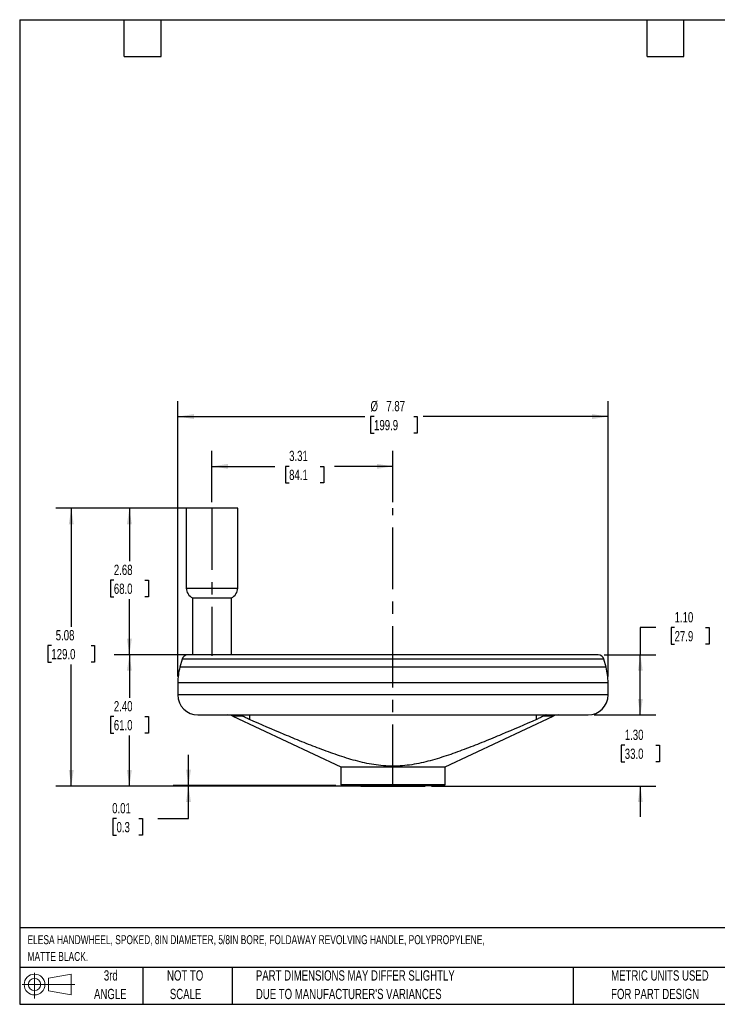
# Model space of a CAD drawing. Header units: inches. Extents: x 0.6 to 24.2, y 0.6 to 18.6.
# Tile 1 of 3: x 0.6 to 13.3, y 0.6 to 18.6. Entities that reach past the tile are written whole.
import ezdxf

# ---------------------------------------------------------------- set-up
doc = ezdxf.new("R2010")
doc.units = ezdxf.units.IN
doc.header["$LTSCALE"] = 2.25
doc.header["$MEASUREMENT"] = 0
doc.linetypes.add('CENTERX2', pattern=[0.8, 0.5, -0.1, 0.1, -0.1])
doc.layers.add('CENTER', color=40, linetype='CENTERX2')
doc.layers.add('DIMENSIONS', color=140, linetype='Continuous', lineweight=25)
doc.layers.add('TEXT', color=140, linetype='Continuous', lineweight=25)
doc.styles.add('SLDTEXTSTYLE0', font='TXT', dxfattribs={"width": 0.7})
doc.dimstyles.new('SLDDIMSTYLE0', dxfattribs={"dimtxt": 0.191162, "dimasz": 0.2925, "dimexe": 0, "dimexo": 0.0625, "dimgap": 0.047791, "dimtad": 0, "dimtih": 1, "dimtoh": 1, "dimrnd": 1e-09, "dimzin": 12, "dimdsep": 46, "dimtxsty": 'SLDTEXTSTYLE0', "dimsah": 1, "dimcen": 0.09, "dimadec": 0, "dimazin": 3, "dimtfac": 1, "dimtofl": 0, "dimtmove": 0, "dimatfit": 3, "dimfxl": 0, "dimfrac": 2, "dimtolj": 1, "dimtzin": 12, "dimarcsym": 0})
doc.dimstyles.new('SLDDIMSTYLE1', dxfattribs={"dimtxt": 0.191162, "dimasz": 0.2925, "dimexe": 0, "dimexo": 0.0625, "dimgap": 0.047791, "dimtad": 0, "dimtih": 1, "dimtoh": 1, "dimrnd": 1e-09, "dimzin": 4, "dimdsep": 46, "dimtxsty": 'SLDTEXTSTYLE0', "dimsah": 1, "dimcen": 0.09, "dimadec": 0, "dimazin": 1, "dimtfac": 1, "dimtofl": 0, "dimtmove": 0, "dimatfit": 3, "dimfxl": 0, "dimfrac": 2, "dimtolj": 1, "dimtzin": 12, "dimarcsym": 0})
doc.dimstyles.new('SLDDIMSTYLE2', dxfattribs={"dimtxt": 0.191162, "dimasz": 0.2925, "dimexe": 0, "dimexo": 0.0625, "dimgap": 0.047791, "dimtad": 0, "dimtih": 1, "dimtoh": 1, "dimrnd": 1e-09, "dimzin": 4, "dimdsep": 46, "dimtxsty": 'SLDTEXTSTYLE0', "dimsah": 1, "dimcen": 0.09, "dimadec": 0, "dimazin": 1, "dimtfac": 1, "dimtmove": 0, "dimatfit": 0, "dimfxl": 0, "dimfrac": 2, "dimtolj": 1, "dimtzin": 12, "dimarcsym": 0})
doc.dimstyles.new('SLDDIMSTYLE3', dxfattribs={"dimtxt": 0.191162, "dimasz": 0.2925, "dimexe": 0, "dimexo": 0.0625, "dimgap": 0.047791, "dimtad": 0, "dimtih": 1, "dimtoh": 1, "dimrnd": 1e-09, "dimdsep": 46, "dimtxsty": 'SLDTEXTSTYLE0', "dimsah": 1, "dimcen": 0.09, "dimadec": 0, "dimazin": 2, "dimtfac": 1, "dimtmove": 0, "dimatfit": 0, "dimfxl": 0, "dimfrac": 2, "dimtolj": 1, "dimtzin": 12, "dimarcsym": 0})

# ---------------------------------------------------------------- blocks, each defined once
blk = doc.blocks.new('Block11')
at = {"color": 7, "linetype": 'Continuous', "lineweight": 18}
for p, q in [((0.229, 0.47), (0.229, 0)), ((0.485, 0.369), (0.901, 0.446)), ((0.485, 0.141), (0.485, 0.369)), ((0.901, 0.446), (0.901, 0.065)), ((0, 0.255), (0.963, 0.255)), ((0.485, 0.141), (0.901, 0.065))]:
    blk.add_line(p, q, dxfattribs=at)
for radius in [0.19, 0.114]:
    blk.add_circle((0.229, 0.255), radius, dxfattribs=at)
blk = doc.blocks.new('Block12')
at = {"color": 7, "linetype": 'Continuous'}
blk.add_blockref('Block11', (0, 0), dxfattribs=at)
blk = doc.blocks.new('SW_NOTE_0')
at = {"layer": 'TEXT', "color": 0, "char_height": 0.16406, "attachment_point": 1, "style": 'SLDTEXTSTYLE0'}
for s, insert in [('ELESA HANDWHEEL, SPOKED, 8IN DIAMETER, 5/8IN BORE, FOLDAWAY REVOLVING HANDLE, POLYPROPYLENE,', (0, 0.211)), ('MATTE BLACK.', (0, -0.096))]:
    blk.add_mtext(s, dxfattribs=dict(at, insert=insert))
blk = doc.blocks.new('SW_NOTE_0_3')
at = {"layer": 'TEXT', "color": 0, "char_height": 0.1875, "attachment_point": 1, "style": 'SLDTEXTSTYLE0'}
for s, insert in [('PART DIMENSIONS MAY DIFFER SLIGHTLY', (0, 0.242)), ("DUE TO MANUFACTURER'S VARIANCES", (0, -0.097))]:
    blk.add_mtext(s, dxfattribs=dict(at, insert=insert))
blk = doc.blocks.new('SW_NOTE_0_4')
at = {"layer": 'TEXT', "color": 0, "char_height": 0.1875, "attachment_point": 2, "style": 'SLDTEXTSTYLE0'}
for s, insert in [('NOT TO', (0.466, 0.242)), ('SCALE', (0.474, -0.097))]:
    blk.add_mtext(s, dxfattribs=dict(at, insert=insert))
blk = doc.blocks.new('SW_NOTE_0_5')
at = {"layer": 'TEXT', "color": 0, "char_height": 0.1875, "attachment_point": 2, "style": 'SLDTEXTSTYLE0'}
for s, insert in [('3rd', (0.205, 0.242)), ('ANGLE', (0.196, -0.097))]:
    blk.add_mtext(s, dxfattribs=dict(at, insert=insert))
blk = doc.blocks.new('SW_NOTE_0_6')
at = {"layer": 'TEXT', "color": 0, "char_height": 0.1875, "attachment_point": 1, "style": 'SLDTEXTSTYLE0'}
for s, insert in [('METRIC UNITS USED', (0, 0.242)), ('FOR PART DESIGN', (0, -0.097))]:
    blk.add_mtext(s, dxfattribs=dict(at, insert=insert))
blk = doc.blocks.new('_D')
at = {"layer": 'DIMENSIONS'}
for p, q in [((3.498, 9.63), (1.225, 9.63)), ((1.506, 9.63), (1.506, 7.466)), ((1.143, 7.12), (1.079, 7.12)), ((1.079, 7.12), (1.079, 6.816)), ((1.87, 7.12), (1.934, 7.12)), ((1.934, 7.12), (1.934, 6.816)), ((1.079, 6.816), (1.143, 6.816)), ((1.506, 4.552), (1.506, 6.773)), ((1.934, 6.816), (1.87, 6.816)), ((7.278, 4.552), (1.225, 4.552))]:
    blk.add_line(p, q, dxfattribs=at)
for points in [[(1.506, 9.63), (1.461, 9.337), (1.551, 9.337)], [(1.506, 4.552), (1.551, 4.844), (1.461, 4.844)]]:
    blk.add_solid(points, dxfattribs=at)
at = {"layer": 'DIMENSIONS', "char_height": 0.1875, "attachment_point": 1, "style": 'SLDTEXTSTYLE0'}
for s, insert in [('5.08', (1.222, 7.404)), ('129.0', (1.143, 7.058))]:
    blk.add_mtext(s, dxfattribs=dict(at, insert=insert))
blk = doc.blocks.new('_D_1')
at = {"layer": 'DIMENSIONS'}
for p, q in [((3.968, 9.63), (2.288, 9.63)), ((2.569, 9.63), (2.569, 8.661)), ((2.285, 8.315), (2.221, 8.315)), ((2.221, 8.315), (2.221, 8.011)), ((2.853, 8.315), (2.918, 8.315)), ((2.918, 8.315), (2.918, 8.011)), ((2.221, 8.011), (2.285, 8.011)), ((2.569, 6.952), (2.569, 7.968)), ((2.918, 8.011), (2.853, 8.011)), ((3.844, 6.952), (2.288, 6.952))]:
    blk.add_line(p, q, dxfattribs=at)
for points in [[(2.569, 9.63), (2.524, 9.337), (2.614, 9.337)], [(2.569, 6.952), (2.614, 7.244), (2.524, 7.244)]]:
    blk.add_solid(points, dxfattribs=at)
at = {"layer": 'DIMENSIONS', "char_height": 0.1875, "attachment_point": 1, "style": 'SLDTEXTSTYLE0'}
for s, insert in [('2.68', (2.285, 8.599)), ('68.0', (2.285, 8.253))]:
    blk.add_mtext(s, dxfattribs=dict(at, insert=insert))
blk = doc.blocks.new('_D_2')
at = {"layer": 'DIMENSIONS'}
for p, q in [((4.08, 9.742), (4.08, 10.679)), ((7.39, 9.742), (7.39, 10.679)), ((4.08, 10.397), (5.232, 10.397)), ((5.491, 10.397), (5.427, 10.397)), ((5.427, 10.397), (5.427, 10.094)), ((6.059, 10.397), (6.123, 10.397)), ((6.123, 10.397), (6.123, 10.094)), ((7.39, 10.397), (6.318, 10.397)), ((5.427, 10.094), (5.491, 10.094)), ((6.123, 10.094), (6.059, 10.094))]:
    blk.add_line(p, q, dxfattribs=at)
for points in [[(4.08, 10.397), (4.373, 10.352), (4.373, 10.442)], [(7.39, 10.397), (7.098, 10.442), (7.098, 10.352)]]:
    blk.add_solid(points, dxfattribs=at)
at = {"layer": 'DIMENSIONS', "char_height": 0.1875, "attachment_point": 1, "style": 'SLDTEXTSTYLE0'}
for s, insert in [('3.31', (5.491, 10.682)), ('84.1', (5.491, 10.335))]:
    blk.add_mtext(s, dxfattribs=dict(at, insert=insert))
blk = doc.blocks.new('_D_3')
at = {"layer": 'DIMENSIONS'}
for p, q in [((12.197, 7.448), (11.915, 7.448)), ((11.915, 7.448), (11.915, 6.952)), ((12.542, 7.448), (12.478, 7.448)), ((12.478, 7.448), (12.478, 7.144)), ((13.11, 7.448), (13.174, 7.448)), ((13.174, 7.448), (13.174, 7.144)), ((12.478, 7.144), (12.542, 7.144)), ((13.174, 7.144), (13.11, 7.144)), ((11.255, 6.952), (12.196, 6.952)), ((11.915, 5.852), (11.915, 6.952)), ((11.071, 5.852), (12.196, 5.852))]:
    blk.add_line(p, q, dxfattribs=at)
for points in [[(11.915, 6.952), (11.87, 6.659), (11.96, 6.659)], [(11.915, 5.852), (11.96, 6.144), (11.87, 6.144)]]:
    blk.add_solid(points, dxfattribs=at)
at = {"layer": 'DIMENSIONS', "char_height": 0.1875, "attachment_point": 1, "style": 'SLDTEXTSTYLE0'}
for s, insert in [('1.10', (12.542, 7.732)), ('27.9', (12.542, 7.386))]:
    blk.add_mtext(s, dxfattribs=dict(at, insert=insert))
blk = doc.blocks.new('_D_4')
at = {"layer": 'DIMENSIONS'}
for p, q in [((11.915, 5.852), (11.915, 6.414)), ((11.071, 5.852), (12.196, 5.852)), ((11.631, 5.299), (11.567, 5.299)), ((11.567, 5.299), (11.567, 4.995)), ((12.199, 5.299), (12.263, 5.299)), ((12.263, 5.299), (12.263, 4.995)), ((11.567, 4.995), (11.631, 4.995)), ((12.263, 4.995), (12.199, 4.995)), ((8.093, 4.552), (12.196, 4.552)), ((11.915, 4.552), (11.915, 3.989))]:
    blk.add_line(p, q, dxfattribs=at)
for points in [[(11.915, 5.852), (11.96, 6.144), (11.87, 6.144)], [(11.915, 4.552), (11.87, 4.259), (11.96, 4.259)]]:
    blk.add_solid(points, dxfattribs=at)
at = {"layer": 'DIMENSIONS', "char_height": 0.1875, "attachment_point": 1, "style": 'SLDTEXTSTYLE0'}
for s, insert in [('1.30', (11.631, 5.583)), ('33.0', (11.631, 5.237))]:
    blk.add_mtext(s, dxfattribs=dict(at, insert=insert))
blk = doc.blocks.new('_D_5')
at = {"layer": 'DIMENSIONS'}
for p, q in [((3.525, 6.952), (2.288, 6.952)), ((2.569, 6.952), (2.569, 6.168)), ((2.285, 5.822), (2.221, 5.822)), ((2.221, 5.822), (2.221, 5.518)), ((2.853, 5.822), (2.918, 5.822)), ((2.918, 5.822), (2.918, 5.518)), ((2.221, 5.518), (2.285, 5.518)), ((2.569, 4.552), (2.569, 5.475)), ((2.918, 5.518), (2.853, 5.518)), ((6.688, 4.552), (2.288, 4.552))]:
    blk.add_line(p, q, dxfattribs=at)
for points in [[(2.569, 6.952), (2.524, 6.659), (2.614, 6.659)], [(2.569, 4.552), (2.614, 4.844), (2.524, 4.844)]]:
    blk.add_solid(points, dxfattribs=at)
at = {"layer": 'DIMENSIONS', "char_height": 0.1875, "attachment_point": 1, "style": 'SLDTEXTSTYLE0'}
for s, insert in [('2.40', (2.285, 6.106)), ('61.0', (2.285, 5.76))]:
    blk.add_mtext(s, dxfattribs=dict(at, insert=insert))
blk = doc.blocks.new('_D_6')
at = {"layer": 'DIMENSIONS'}
for p, q in [((3.455, 6.553), (3.455, 11.589)), ((11.325, 6.553), (11.325, 11.589)), ((3.455, 11.307), (6.874, 11.307)), ((7.045, 11.307), (6.981, 11.307)), ((6.981, 11.307), (6.981, 11.004)), ((7.772, 11.307), (7.836, 11.307)), ((7.836, 11.307), (7.836, 11.004)), ((11.325, 11.307), (7.943, 11.307)), ((6.981, 11.004), (7.045, 11.004)), ((7.836, 11.004), (7.772, 11.004))]:
    blk.add_line(p, q, dxfattribs=at)
for points in [[(3.455, 11.307), (3.748, 11.262), (3.748, 11.352)], [(11.325, 11.307), (11.033, 11.352), (11.033, 11.262)]]:
    blk.add_solid(points, dxfattribs=at)
at = {"layer": 'DIMENSIONS', "char_height": 0.1875, "attachment_point": 1, "style": 'SLDTEXTSTYLE0'}
for s, insert in [('%%c', (6.98, 11.592)), ('7.87', (7.269, 11.592)), ('199.9', (7.045, 11.245))]:
    blk.add_mtext(s, dxfattribs=dict(at, insert=insert))
blk = doc.blocks.new('_D_7')
at = {"layer": 'DIMENSIONS'}
for p, q in [((3.65, 4.562), (3.65, 5.124)), ((6.343, 4.562), (3.368, 4.562)), ((6.688, 4.552), (3.368, 4.552)), ((3.65, 3.957), (3.65, 4.552)), ((2.334, 3.957), (2.269, 3.957)), ((2.269, 3.957), (2.269, 3.653)), ((2.743, 3.957), (2.807, 3.957)), ((2.807, 3.957), (2.807, 3.653)), ((3.087, 3.957), (3.65, 3.957)), ((2.269, 3.653), (2.334, 3.653)), ((2.807, 3.653), (2.743, 3.653))]:
    blk.add_line(p, q, dxfattribs=at)
for points in [[(3.65, 4.562), (3.695, 4.854), (3.605, 4.854)], [(3.65, 4.552), (3.605, 4.259), (3.695, 4.259)]]:
    blk.add_solid(points, dxfattribs=at)
at = {"layer": 'DIMENSIONS', "char_height": 0.1875, "attachment_point": 1, "style": 'SLDTEXTSTYLE0'}
for s, insert in [('0.01', (2.254, 4.241)), ('0.3', (2.334, 3.895))]:
    blk.add_mtext(s, dxfattribs=dict(at, insert=insert))

msp = doc.modelspace()

# ---------------------------------------------------------------- linework, layer by layer
for p, q in [((3.610283, 9.629722), (3.610283, 8.170194)), ((4.550283, 9.629722), (3.610283, 9.629722)), ((4.550283, 8.170194), (4.550283, 9.629722)), ((3.610283, 8.170194), (4.550283, 8.170194)), ((3.725952, 7.990863), (3.725952, 6.951722)), ((3.725952, 7.990863), (4.434614, 7.990863)), ((4.434614, 6.949722), (4.434614, 7.990863)), ((3.531685, 6.870192), (3.492764, 6.724938)), ((11.248881, 6.870192), (3.531685, 6.870192)), ((4.330403, 6.949722), (4.317283, 6.951722)), ((11.287801, 6.724938), (11.248881, 6.870192)), ((11.287801, 6.724938), (3.492764, 6.724938)), ((3.455283, 6.440238), (3.455283, 6.218389)), ((11.325283, 6.440238), (3.455283, 6.440238)), ((11.325283, 6.218389), (11.325283, 6.440238)), ((11.325283, 6.218389), (3.455283, 6.218389)), ((4.459539, 5.830995), (6.435283, 4.906722)), ((4.643809, 5.830995), (4.459539, 5.830995)), ((4.764908, 5.851722), (4.764908, 5.769954)), ((8.345283, 4.906722), (10.321027, 5.830995)), ((10.015658, 5.769954), (10.015658, 5.851722)), ((10.321027, 5.830995), (10.136757, 5.830995)), ((6.435283, 4.906722), (6.435283, 4.581722)), ((6.435283, 4.906722), (8.345283, 4.906722)), ((8.345283, 4.581722), (8.345283, 4.906722)), ((6.435283, 4.581722), (8.345283, 4.581722)), ((6.800283, 4.561722), (6.800283, 4.551722)), ((6.800283, 4.551722), (7.980283, 4.551722)), ((7.980283, 4.551722), (7.980283, 4.561722))]:
    msp.add_line(p, q)
for centre, radius, start, end in [((3.807133, 8.170194), 0.19685, 180, 245.6443067), ((4.353432, 8.170194), 0.19685, 294.3556933, 0), ((3.637937, 6.841722), 0.11, 90, 165), ((11.142629, 6.841722), 0.11, 15, 90), ((4.555283, 6.440238), 1.1, 165, 180), ((10.225283, 6.440238), 1.1, 0, 15), ((3.82195, 6.218389), 0.366667, 180, 270), ((10.958616, 6.218389), 0.366667, 270, 0), ((4.366317, 5.631722), 0.22, 64.9293357, 90), ((10.414249, 5.631722), 0.22, 90, 115.0706643), ((6.455283, 4.581722), 0.02, 180, 270), ((8.325283, 4.581722), 0.02, 270, 0)]:
    msp.add_arc(centre, radius, start, end)
for points, knots in [([(11.142629, 6.951722), (11.142629, 6.951722), (10.747274, 6.951722), (9.339911, 6.951722), (8.385439, 6.951722), (6.395127, 6.951722), (5.440655, 6.951722), (4.033292, 6.951722), (3.637937, 6.951722), (3.637937, 6.951722)], [0, 0, 0, 0, 0.25, 0.25, 0.5, 0.5, 0.75, 0.75, 1, 1, 1, 1]), ([(3.82195, 5.851722), (3.82195, 5.851722), (4.197917, 5.851722), (5.536264, 5.851722), (6.443929, 5.851722), (8.336637, 5.851722), (9.244302, 5.851722), (10.582649, 5.851722), (10.958616, 5.851722), (10.958616, 5.851722)], [0, 0, 0, 0, 0.25, 0.25, 0.5, 0.5, 0.75, 0.75, 1, 1, 1, 1]), ([(4.590167, 5.851722), (4.590637, 5.851722), (4.592213, 5.851573), (4.597486, 5.850572), (4.601254, 5.8497), (4.610621, 5.846807), (4.616203, 5.844797), (4.629004, 5.839156), (4.636205, 5.83552), (4.643809, 5.830995)], [0, 0, 0, 0, 0.25, 0.25, 0.5, 0.5, 0.75, 0.75, 1, 1, 1, 1]), ([(4.764908, 5.769954), (4.753569, 5.774927), (4.74247, 5.779976), (4.720718, 5.790209), (4.710028, 5.79541), (4.67888, 5.811109), (4.660228, 5.821224), (4.643809, 5.830995)], [0, 0, 0, 0, 0.25, 0.25, 0.5, 0.5, 1, 1, 1, 1]), ([(10.015658, 5.769954), (9.803463, 5.676886), (9.590843, 5.584898), (9.270559, 5.450363), (9.163566, 5.406105), (8.94887, 5.319401), (8.841169, 5.276945), (8.624622, 5.194949), (8.515784, 5.155389), (8.351061, 5.099773), (8.295906, 5.081865), (8.184935, 5.04773), (8.129059, 5.031488), (7.961085, 4.986385), (7.848421, 4.961035), (7.620899, 4.925558), (7.506012, 4.915624), (7.331526, 4.915674), (7.272798, 4.918183), (7.156874, 4.927796), (7.099437, 4.934872), (6.928434, 4.961775), (6.816163, 4.987202), (6.593707, 5.047084), (6.483518, 5.081525), (6.26433, 5.155553), (6.155343, 5.195171), (5.9388, 5.277177), (5.831122, 5.31963), (5.616495, 5.406312), (5.509549, 5.450553), (5.189429, 5.585025), (4.976949, 5.676954), (4.764908, 5.769954)], [0, 0, 0, 0, 0.125, 0.125, 0.1875, 0.1875, 0.25, 0.25, 0.3125, 0.3125, 0.34375, 0.34375, 0.375, 0.375, 0.4375, 0.4375, 0.5, 0.5, 0.53125, 0.53125, 0.5625, 0.5625, 0.625, 0.625, 0.6875, 0.6875, 0.75, 0.75, 0.8125, 0.8125, 0.875, 0.875, 1, 1, 1, 1]), ([(10.136757, 5.830995), (10.128548, 5.82611), (10.119757, 5.821131), (10.101096, 5.810995), (10.091187, 5.805816), (10.060036, 5.79012), (10.038337, 5.779901), (10.015658, 5.769954)], [0, 0, 0, 0, 0.25, 0.25, 0.5, 0.5, 1, 1, 1, 1]), ([(10.190399, 5.851722), (10.189929, 5.851722), (10.188353, 5.851573), (10.183079, 5.850572), (10.179312, 5.8497), (10.169945, 5.846807), (10.164363, 5.844797), (10.151561, 5.839156), (10.144361, 5.83552), (10.136757, 5.830995)], [0, 0, 0, 0, 0.25, 0.25, 0.5, 0.5, 0.75, 0.75, 1, 1, 1, 1]), ([(6.455283, 4.561722), (6.455283, 4.561722), (6.553796, 4.561722), (6.90448, 4.561722), (7.142312, 4.561722), (7.638253, 4.561722), (7.876086, 4.561722), (8.226769, 4.561722), (8.325283, 4.561722), (8.325283, 4.561722)], [0, 0, 0, 0, 0.25, 0.25, 0.5, 0.5, 0.75, 0.75, 1, 1, 1, 1])]:
    msp.add_open_spline(points, degree=3, knots=knots)
at = {"layer": 'CENTER'}
for p, q in [((4.080283, 9.629722), (4.080283, 6.930431)), ((7.390283, 4.551722), (7.390283, 9.629722))]:
    msp.add_line(p, q, dxfattribs=at)
at = {"layer": 'TEXT'}
for p, q in [((0.5625, 18.5625), (24.1875, 18.5625)), ((0.5625, 18.5625), (0.5625, 0.5625)), ((2.475, 17.8875), (2.475, 18.5625)), ((3.15, 17.8875), (3.15, 18.5625)), ((12.0375, 17.8875), (12.0375, 18.5625)), ((12.7125, 17.8875), (12.7125, 18.5625)), ((2.475, 17.8875), (3.15, 17.8875)), ((12.0375, 17.8875), (12.7125, 17.8875)), ((24.1875, 1.95999), (0.5625, 1.95999)), ((24.1875, 1.2375), (0.5625, 1.2375)), ((2.8125, 1.2375), (2.8125, 0.5625)), ((4.44788, 1.2375), (4.44788, 0.5625)), ((10.687188, 1.2375), (10.687188, 0.5625)), ((0.5625, 0.5625), (24.1875, 0.5625))]:
    msp.add_line(p, q, dxfattribs=at)

# ---------------------------------------------------------------- block references
for name, p in [('SW_NOTE_0', (0.705626, 1.615107)), ('Block12', (0.605723, 0.669141)), ('SW_NOTE_0_5', (2.023879, 0.942118)), ('SW_NOTE_0_4', (3.123175, 0.942118)), ('SW_NOTE_0_3', (4.882614, 0.942118)), ('SW_NOTE_0_6', (11.380958, 0.942118))]:
    msp.add_blockref(name, p, dxfattribs=at)

# ---------------------------------------------------------------- dimensions: what is measured, and where the dimension line sits
at = {"layer": 'DIMENSIONS'}
dim = msp.add_linear_dim(base=(11.325283, 11.307341), p1=(3.455283, 6.440238), p2=(11.325283, 6.440238), text='%%c<>', dimstyle='SLDDIMSTYLE0', dxfattribs=at)
dim.commit()
dim.dimension.update_dxf_attribs({"geometry": '_D_6', "text_midpoint": (7.408261, 11.307341), "dimtype": 160})
dim = msp.add_linear_dim(base=(7.390283, 10.397493), p1=(4.080283, 9.629722), p2=(7.390283, 9.629722), dimstyle='SLDDIMSTYLE0', dxfattribs=at)
dim.commit()
dim.dimension.update_dxf_attribs({"geometry": '_D_2', "text_midpoint": (5.774918, 10.397493), "dimtype": 160})
for base, p1, p2, dimstyle, picture, middle in [((1.506436, 9.629722), (7.390283, 4.551722), (3.610283, 9.629722), 'SLDDIMSTYLE0', '_D', (1.506436, 7.119845)), ((2.569428, 9.629722), (3.956483, 6.951722), (4.080283, 9.629722), 'SLDDIMSTYLE0', '_D_1', (2.569428, 8.314707)), ((11.914776, 6.951722), (10.958616, 5.851722), (11.142629, 6.951722), 'SLDDIMSTYLE1', '_D_3', (11.914776, 7.447859)), ((2.569428, 6.951722), (6.800283, 4.551722), (3.637937, 6.951722), 'SLDDIMSTYLE1', '_D_5', (2.569428, 5.821777)), ((11.914776, 4.551722), (10.958616, 5.851722), (7.980283, 4.551722), 'SLDDIMSTYLE2', '_D_4', (11.914776, 5.298905)), ((3.649608, 4.561722), (6.800283, 4.551722), (6.455283, 4.561722), 'SLDDIMSTYLE3', '_D_7', (3.649608, 3.956942))]:
    dim = msp.add_linear_dim(base=base, p1=p1, p2=p2, angle=90, dimstyle=dimstyle, dxfattribs=at)
    dim.commit()
    dim.dimension.update_dxf_attribs({"geometry": picture, "text_midpoint": middle, "dimtype": 160})

doc.saveas('drawing.dxf')
